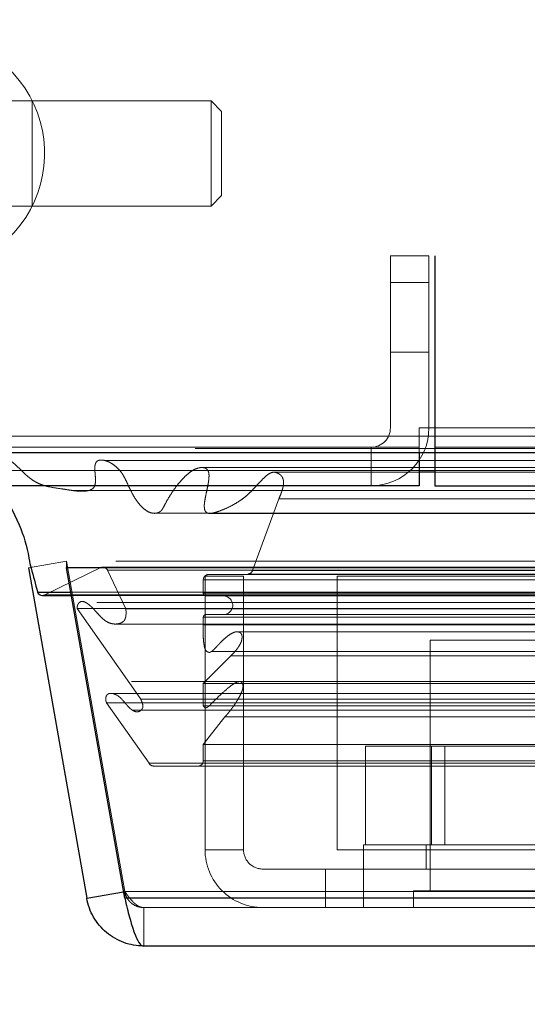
# Model space of a CAD drawing. Header units: inches. Extents: x 0.2 to 10.8, y 0.2 to 8.2.
# Tile 60 of 98: x 2.7265 to 2.8056, y 6.8021 to 6.9556. Entities that reach past the tile are written whole.
import ezdxf

# ---------------------------------------------------------------- set-up
doc = ezdxf.new("R2010")
doc.units = ezdxf.units.IN
doc.header["$MEASUREMENT"] = 0
doc.linetypes.add('HIDDEN', pattern=[0.07500000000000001, 0.05, -0.025])
doc.layers.add('DIMENSIONS', color=140, linetype='Continuous')
doc.layers.add('SLD-0', color=179, linetype='Continuous')
doc.styles.add('SLDTEXTSTYLE0', font='TXT', dxfattribs={"width": 0.7})
doc.dimstyles.new('SLDDIMSTYLE1', dxfattribs={"dimtxt": 0.0849609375, "dimasz": 0.13, "dimexe": 0, "dimexo": 0.0625, "dimgap": 0.021240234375, "dimtad": 0, "dimtih": 1, "dimtoh": 1, "dimlfac": 12, "dimrnd": 1e-09, "dimzin": 12, "dimdsep": 46, "dimtxsty": 'SLDTEXTSTYLE0', "dimsah": 1, "dimcen": 0.09, "dimadec": 0, "dimazin": 3, "dimtfac": 1, "dimtmove": 0, "dimatfit": 0, "dimfxl": 0, "dimfrac": 2, "dimtolj": 1, "dimtzin": 12, "dimarcsym": 0})

# ---------------------------------------------------------------- blocks, each defined once
blk = doc.blocks.new('_D_2')
at = {"layer": 'DIMENSIONS'}
for p, q in [((2.56622845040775, 7.043046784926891), (2.56622845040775, 7.293046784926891)), ((2.713222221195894, 7.043046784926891), (2.44122845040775, 7.043046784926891)), ((2.665744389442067, 6.882991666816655), (2.44122845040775, 6.882991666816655)), ((2.56622845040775, 6.624482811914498), (2.56622845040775, 6.882991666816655)), ((2.028069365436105, 6.624482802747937), (1.999539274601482, 6.624482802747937)), ((1.999539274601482, 6.624482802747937), (1.999539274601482, 6.489451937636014)), ((2.280538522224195, 6.624482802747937), (2.309068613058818, 6.624482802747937)), ((2.309068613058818, 6.624482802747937), (2.309068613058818, 6.489451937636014)), ((2.433702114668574, 6.624482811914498), (2.56622845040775, 6.624482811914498)), ((1.999539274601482, 6.489451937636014), (2.028069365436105, 6.489451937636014)), ((2.309068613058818, 6.489451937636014), (2.280538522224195, 6.489451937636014))]:
    blk.add_line(p, q, dxfattribs=at)
for points in [[(2.56622845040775, 7.043046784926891), (2.58622845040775, 7.173046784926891), (2.54622845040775, 7.173046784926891)], [(2.56622845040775, 6.882991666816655), (2.54622845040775, 6.752991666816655), (2.58622845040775, 6.752991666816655)]]:
    blk.add_solid(points, dxfattribs=at)
at = {"layer": 'DIMENSIONS', "char_height": 0.08333333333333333, "attachment_point": 1, "style": 'SLDTEXTSTYLE0'}
for s, insert in [('1.92', (2.028069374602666, 6.750925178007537)), ('48.8', (2.028069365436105, 6.596874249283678))]:
    blk.add_mtext(s, dxfattribs=dict(at, insert=insert))
blk = doc.blocks.new('_D_3')
at = {"layer": 'DIMENSIONS'}
for p, q in [((2.687668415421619, 6.861067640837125), (2.687668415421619, 6.444569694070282)), ((2.822277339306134, 6.787994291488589), (2.822277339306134, 6.444569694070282)), ((2.687668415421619, 6.569569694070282), (2.437668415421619, 6.569569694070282)), ((2.822277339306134, 6.569569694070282), (3.03260518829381, 6.569569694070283)), ((3.147728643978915, 6.569569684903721), (3.119198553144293, 6.569569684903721)), ((3.119198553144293, 6.569569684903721), (3.119198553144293, 6.434538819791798)), ((3.400197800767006, 6.569569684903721), (3.428727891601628, 6.569569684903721)), ((3.428727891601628, 6.569569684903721), (3.428727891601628, 6.434538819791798)), ((3.119198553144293, 6.434538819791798), (3.147728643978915, 6.434538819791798)), ((3.428727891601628, 6.434538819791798), (3.400197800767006, 6.434538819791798))]:
    blk.add_line(p, q, dxfattribs=at)
for points in [[(2.687668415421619, 6.569569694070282), (2.557668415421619, 6.589569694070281), (2.557668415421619, 6.549569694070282)], [(2.822277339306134, 6.569569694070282), (2.952277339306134, 6.549569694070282), (2.952277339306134, 6.589569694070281)]]:
    blk.add_solid(points, dxfattribs=at)
at = {"layer": 'DIMENSIONS', "char_height": 0.08333333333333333, "attachment_point": 1, "style": 'SLDTEXTSTYLE0'}
for s, insert in [('1.62', (3.147728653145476, 6.69601206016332)), ('41.0', (3.147728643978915, 6.541961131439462))]:
    blk.add_mtext(s, dxfattribs=dict(at, insert=insert))

msp = doc.modelspace()

# ---------------------------------------------------------------- linework, layer by layer
at = {"layer": 'SLD-0', "linetype": 'HIDDEN', "lineweight": 18}
for p, q in [((2.728445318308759, 6.942981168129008), (2.712041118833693, 6.942981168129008)), ((2.728445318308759, 6.942981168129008), (2.728445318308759, 6.926576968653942)), ((2.728445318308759, 6.942981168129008), (2.728445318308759, 6.926576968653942)), ((2.75633245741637, 6.942981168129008), (2.728445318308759, 6.942981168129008)), ((2.75633245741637, 6.942981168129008), (2.75633245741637, 6.926576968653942)), ((2.757972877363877, 6.941340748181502), (2.75633245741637, 6.942981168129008)), ((2.757972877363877, 6.941340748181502), (2.757972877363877, 6.92821738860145)), ((2.75633245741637, 6.926576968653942), (2.757972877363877, 6.928217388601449)), ((2.712041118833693, 6.926576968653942), (2.728445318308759, 6.926576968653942)), ((2.728445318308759, 6.926576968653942), (2.75633245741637, 6.926576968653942)), ((2.784251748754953, 6.918825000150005), (2.784251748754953, 6.891991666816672)), ((2.790251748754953, 6.918825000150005), (2.784251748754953, 6.918825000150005)), ((2.790251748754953, 6.918825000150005), (2.790251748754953, 6.891991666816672)), ((4.58416841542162, 6.918825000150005), (2.791168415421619, 6.918825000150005)), ((2.791168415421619, 6.891991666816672), (2.791168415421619, 6.918825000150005)), ((2.791244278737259, 6.918825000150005), (2.791244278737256, 6.891991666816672)), ((2.784251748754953, 6.91465833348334), (2.790251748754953, 6.91465833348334)), ((2.790251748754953, 6.91465833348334), (2.784251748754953, 6.91465833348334)), ((2.784251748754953, 6.91465833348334), (2.790251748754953, 6.91465833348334)), ((2.790251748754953, 6.91465833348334), (2.784251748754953, 6.91465833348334)), ((2.784251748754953, 6.903825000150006), (2.790251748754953, 6.903825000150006)), ((2.788744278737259, 6.891991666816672), (2.791244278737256, 6.891991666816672)), ((2.788744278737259, 6.891991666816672), (2.788744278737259, 6.888991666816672)), ((2.791168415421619, 6.891991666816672), (4.58416841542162, 6.891991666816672)), ((2.791168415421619, 6.891991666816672), (4.58416841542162, 6.891991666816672)), ((2.791168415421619, 6.89072381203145), (2.791168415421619, 6.891991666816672)), ((2.791244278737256, 6.891991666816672), (4.58409255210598, 6.891991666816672)), ((2.791244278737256, 6.891991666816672), (2.791244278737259, 6.882991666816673)), ((2.791244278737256, 6.891991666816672), (4.58409255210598, 6.891991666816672)), ((2.791244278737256, 6.891991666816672), (4.58409255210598, 6.891991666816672)), ((2.791244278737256, 6.891991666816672), (4.58409255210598, 6.891991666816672)), ((2.714501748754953, 6.89072381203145), (2.791168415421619, 6.89072381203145)), ((2.791168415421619, 6.888188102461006), (2.791168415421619, 6.89072381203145)), ((2.791168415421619, 6.89072381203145), (4.58416841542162, 6.89072381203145)), ((2.788751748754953, 6.888991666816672), (2.715744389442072, 6.888991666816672)), ((2.781251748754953, 6.888991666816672), (2.781251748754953, 6.882991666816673)), ((2.788751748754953, 6.888991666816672), (2.788751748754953, 6.888188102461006)), ((2.791168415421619, 6.888991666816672), (4.58416841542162, 6.888991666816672)), ((2.754658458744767, 6.885801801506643), (2.754642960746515, 6.885801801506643)), ((4.620636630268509, 6.885801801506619), (2.754658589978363, 6.885801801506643)), ((2.721290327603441, 6.885373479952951), (2.788751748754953, 6.88537347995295)), ((4.609113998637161, 6.885078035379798), (2.766178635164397, 6.885078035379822)), ((2.791168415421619, 6.88537347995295), (4.584168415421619, 6.885373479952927)), ((2.762797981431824, 6.86975925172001), (2.766888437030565, 6.88095114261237)), ((2.766888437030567, 6.880951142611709), (4.608407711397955, 6.880951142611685)), ((2.727884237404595, 6.870188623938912), (2.733793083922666, 6.871230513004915)), ((2.730426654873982, 6.865963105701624), (2.739245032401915, 6.870264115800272)), ((2.733793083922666, 6.871230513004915), (2.742877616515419, 6.819709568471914)), ((4.641493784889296, 6.871230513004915), (2.733802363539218, 6.871230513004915)), ((2.733802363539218, 6.870261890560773), (2.733802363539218, 6.871230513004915)), ((2.742886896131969, 6.819709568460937), (2.733802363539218, 6.871230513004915)), ((2.739245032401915, 6.870264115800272), (4.636051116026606, 6.870264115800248)), ((4.635841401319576, 6.870290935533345), (2.739454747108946, 6.87029093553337)), ((2.740208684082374, 6.869812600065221), (4.635087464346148, 6.869812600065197)), ((2.740208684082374, 6.869812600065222), (2.743042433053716, 6.863794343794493)), ((2.740208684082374, 6.869812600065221), (4.635087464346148, 6.869812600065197)), ((2.761384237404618, 6.868897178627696), (2.755384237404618, 6.868897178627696)), ((2.755384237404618, 6.868897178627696), (2.755384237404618, 6.826230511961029)), ((2.755945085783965, 6.869141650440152), (2.762024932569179, 6.869212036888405)), ((2.755945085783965, 6.869141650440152), (4.619351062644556, 6.869141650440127)), ((2.755945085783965, 6.869141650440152), (4.619351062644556, 6.869141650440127)), ((2.761384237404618, 6.868897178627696), (2.761384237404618, 6.826230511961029)), ((2.762024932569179, 6.869212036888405), (4.613271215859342, 6.869212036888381)), ((2.762024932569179, 6.869212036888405), (4.613271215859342, 6.869212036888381)), ((2.762797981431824, 6.86975925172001), (4.612498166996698, 6.869759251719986)), ((2.762797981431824, 6.86975925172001), (4.612498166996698, 6.869759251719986)), ((2.775967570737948, 6.868897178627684), (4.599384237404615, 6.868897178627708)), ((2.775967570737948, 6.868897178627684), (2.775967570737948, 6.826230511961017)), ((2.755111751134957, 6.866224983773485), (2.755111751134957, 6.868298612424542)), ((2.755111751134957, 6.868298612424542), (4.620184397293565, 6.868298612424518)), ((2.755111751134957, 6.868298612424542), (4.620184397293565, 6.868298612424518)), ((2.730426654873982, 6.865963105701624), (4.644869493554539, 6.865963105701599)), ((2.730426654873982, 6.865963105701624), (4.644869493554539, 6.865963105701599)), ((2.734472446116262, 6.866388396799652), (4.640823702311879, 6.866388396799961)), ((2.73456230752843, 6.865878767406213), (4.640733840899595, 6.865878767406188)), ((2.755111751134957, 6.866224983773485), (4.620184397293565, 6.866224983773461)), ((2.755111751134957, 6.866224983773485), (4.620184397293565, 6.866224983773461)), ((2.755528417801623, 6.865808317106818), (4.619767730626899, 6.865808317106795)), ((2.736801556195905, 6.864774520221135), (2.73676273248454, 6.864774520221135)), ((4.638533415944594, 6.86477452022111), (2.736801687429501, 6.864774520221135)), ((2.73549530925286, 6.863825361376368), (4.639800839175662, 6.863825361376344)), ((2.735495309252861, 6.863825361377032), (2.745361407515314, 6.849735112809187)), ((2.743042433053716, 6.863794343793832), (4.632253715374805, 6.863794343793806)), ((2.755111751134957, 6.861301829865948), (2.755111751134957, 6.862474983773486)), ((2.755111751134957, 6.862474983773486), (4.620184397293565, 6.862474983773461)), ((2.755111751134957, 6.862474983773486), (4.620184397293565, 6.862474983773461)), ((2.755528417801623, 6.862891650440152), (4.619767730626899, 6.862891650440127)), ((2.74146705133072, 6.861424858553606), (4.633823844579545, 6.861424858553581)), ((2.755111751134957, 6.861301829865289), (4.620184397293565, 6.861301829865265)), ((4.615156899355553, 6.860191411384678), (2.760133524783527, 6.860191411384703)), ((2.811300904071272, 6.858897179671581), (2.790467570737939, 6.858897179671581)), ((2.790467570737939, 6.858897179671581), (2.790467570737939, 6.819834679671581)), ((2.755111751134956, 6.852131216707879), (2.759406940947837, 6.856455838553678)), ((2.75635035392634, 6.857130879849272), (2.756374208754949, 6.857130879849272)), ((2.756374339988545, 6.857130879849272), (4.618944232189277, 6.857130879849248)), ((2.759406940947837, 6.856455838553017), (4.615889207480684, 6.856455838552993)), ((2.759406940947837, 6.856455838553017), (4.615889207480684, 6.856455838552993)), ((2.760885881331, 6.852449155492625), (2.74392131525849, 6.852449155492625)), ((2.755111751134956, 6.848686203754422), (2.755111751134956, 6.852131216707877)), ((2.755111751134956, 6.852131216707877), (4.620184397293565, 6.852131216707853)), ((4.614419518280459, 6.852449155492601), (2.760885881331, 6.852449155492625)), ((2.740846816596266, 6.850609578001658), (2.740840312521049, 6.850609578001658)), ((4.634455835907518, 6.850609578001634), (2.740846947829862, 6.850609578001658)), ((2.740058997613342, 6.849150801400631), (4.635237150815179, 6.849150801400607)), ((2.740058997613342, 6.849150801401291), (2.746663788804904, 6.839718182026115)), ((2.745361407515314, 6.849735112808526), (4.629934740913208, 6.8497351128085)), ((2.755111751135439, 6.848686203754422), (4.620184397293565, 6.848686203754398)), ((2.756030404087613, 6.848679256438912), (4.619254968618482, 6.848679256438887)), ((2.744096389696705, 6.847982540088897), (4.631189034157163, 6.847982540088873)), ((2.755111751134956, 6.842651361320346), (2.758477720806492, 6.846959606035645)), ((2.758477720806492, 6.846959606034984), (4.616818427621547, 6.84695960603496)), ((2.755111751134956, 6.840118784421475), (2.755111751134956, 6.842651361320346)), ((2.755111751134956, 6.842651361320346), (4.620184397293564, 6.842651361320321)), ((2.780388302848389, 6.826980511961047), (2.78038830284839, 6.842397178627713)), ((2.790636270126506, 6.842397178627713), (2.78038830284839, 6.842397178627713)), ((2.790636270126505, 6.826980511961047), (2.790636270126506, 6.842397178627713)), ((2.811132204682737, 6.842397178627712), (2.790636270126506, 6.842397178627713)), ((2.792721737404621, 6.842397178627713), (2.792721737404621, 6.826980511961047)), ((2.746663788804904, 6.839718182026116), (4.628632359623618, 6.839718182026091)), ((2.755111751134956, 6.840118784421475), (4.620184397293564, 6.840118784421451)), ((2.755111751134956, 6.840118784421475), (4.620184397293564, 6.840118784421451)), ((2.747394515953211, 6.839285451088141), (4.627901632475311, 6.839285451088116)), ((2.755384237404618, 6.826230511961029), (2.761384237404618, 6.826230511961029)), ((2.775967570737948, 6.826230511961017), (2.819134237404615, 6.826230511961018)), ((2.821717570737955, 6.826980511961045), (2.780050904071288, 6.826980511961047)), ((2.780050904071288, 6.826980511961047), (2.780050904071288, 6.823230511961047)), ((2.789842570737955, 6.826980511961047), (2.789842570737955, 6.823230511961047)), ((2.764384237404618, 6.823230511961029), (2.774134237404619, 6.823230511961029)), ((2.774134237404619, 6.823230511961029), (2.819134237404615, 6.823230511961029)), ((2.774134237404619, 6.823230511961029), (2.774134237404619, 6.817230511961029)), ((2.780050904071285, 6.823230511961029), (2.780050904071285, 6.817230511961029)), ((2.74270844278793, 6.819679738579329), (2.742877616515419, 6.819709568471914)), ((2.742886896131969, 6.818667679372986), (2.742886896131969, 6.819709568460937)), ((4.632409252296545, 6.819709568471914), (2.742886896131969, 6.819709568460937)), ((2.74288689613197, 6.819709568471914), (4.632409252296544, 6.819709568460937)), ((2.813905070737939, 6.81983467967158), (2.787863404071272, 6.819834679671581)), ((2.787863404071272, 6.819834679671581), (2.787863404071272, 6.817230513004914)), ((2.74288689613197, 6.818667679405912), (4.632409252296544, 6.818667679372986)), ((4.629464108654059, 6.817230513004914), (2.745832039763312, 6.817230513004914)), ((2.745832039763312, 6.817230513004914), (2.745832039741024, 6.811230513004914))]:
    msp.add_line(p, q, dxfattribs=at)
at = {"layer": 'SLD-0', "linetype": 'Continuous', "lineweight": 25}
for p, q in [((2.714501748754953, 6.888188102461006), (2.791168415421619, 6.888188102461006)), ((2.788751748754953, 6.888188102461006), (2.788751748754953, 6.882991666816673)), ((2.791168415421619, 6.888188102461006), (4.58416841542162, 6.888188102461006)), ((2.791168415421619, 6.888188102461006), (2.791168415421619, 6.882991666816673)), ((2.788751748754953, 6.88537347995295), (2.791168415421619, 6.88537347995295)), ((2.788751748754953, 6.882991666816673), (2.715744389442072, 6.882991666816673)), ((2.791168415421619, 6.882991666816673), (4.58416841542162, 6.882991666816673)), ((2.727884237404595, 6.870188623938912), (2.736968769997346, 6.818667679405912)), ((2.733802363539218, 6.870188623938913), (2.733802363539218, 6.870261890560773)), ((4.641493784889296, 6.870188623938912), (2.733802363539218, 6.870188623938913)), ((2.742886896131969, 6.818667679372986), (2.733802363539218, 6.870188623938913)), ((2.72929345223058, 6.866388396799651), (2.734472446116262, 6.866388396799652)), ((2.730061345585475, 6.865878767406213), (2.73456230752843, 6.865878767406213)), ((2.736968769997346, 6.818667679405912), (2.74270844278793, 6.819679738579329)), ((4.632409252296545, 6.818667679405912), (2.742886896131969, 6.818667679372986)), ((4.629464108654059, 6.811230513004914), (2.745832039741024, 6.811230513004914))]:
    msp.add_line(p, q, dxfattribs=at)
at = {"layer": 'SLD-0', "linetype": 'HIDDEN', "lineweight": 18, "flags": 128}
for points in [[(4.653846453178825, 6.888809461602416), (3.702946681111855, 6.888809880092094), (2.721462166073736, 6.888809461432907)], [(4.6355532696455, 6.886918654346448), (3.702946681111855, 6.886919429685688), (2.73974717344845, 6.886918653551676)], [(4.609139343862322, 6.885077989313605), (3.702946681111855, 6.88507726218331), (2.766183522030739, 6.885077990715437)], [(2.734854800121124, 6.88222251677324), (3.60943439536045, 6.882225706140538), (4.640434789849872, 6.882222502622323)], [(2.734857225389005, 6.882222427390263), (3.727816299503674, 6.882222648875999), (4.640440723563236, 6.882222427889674)], [(2.747396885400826, 6.878682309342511), (3.672356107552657, 6.878681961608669), (4.627906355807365, 6.878682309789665)], [(2.75616353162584, 6.878664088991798), (3.672356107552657, 6.878664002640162), (4.619129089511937, 6.878664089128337)]]:
    msp.add_lwpolyline(points, dxfattribs=at)
at = {"layer": 'SLD-0', "linetype": 'HIDDEN', "lineweight": 18}
for centre, radius, start, end in [((2.712041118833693, 6.934779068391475), 0.01837270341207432, 180, 104.9999999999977), ((2.781251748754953, 6.891991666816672), 0.003000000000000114, 270.0000000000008, 0), ((2.781251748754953, 6.891991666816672), 0.008999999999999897, 270.0000000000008, 0), ((2.739454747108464, 6.869457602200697), 0.0008333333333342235, 25.21381429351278, 104.5756249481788), ((2.75595484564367, 6.868298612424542), 0.0008430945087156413, 90.66328419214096, 180), ((2.762015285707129, 6.8700453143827), 0.0008333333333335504, 270.6632841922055, 339.9234572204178), ((2.730061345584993, 6.866712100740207), 0.0008333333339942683, 270.0000000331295, 295.9999999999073), ((2.755528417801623, 6.866224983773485), 0.0004166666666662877, 180, 270.0000000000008), ((2.758236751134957, 6.864349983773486), 0.001458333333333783, 270.0000000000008, 90), ((2.755528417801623, 6.862474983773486), 0.0004166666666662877, 90, 180), ((2.747394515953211, 6.840118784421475), 0.0008333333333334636, 208.7326247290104, 270.0000000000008), ((2.754278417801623, 6.840118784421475), 0.0008333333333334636, 270.0000000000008, 0), ((2.764384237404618, 6.826230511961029), 0.008999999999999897, 180, 270.0000000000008), ((2.764384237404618, 6.826230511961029), 0.003000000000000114, 180, 270.0000000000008)]:
    msp.add_arc(centre, radius, start, end, dxfattribs=at)
at = {"layer": 'SLD-0', "linetype": 'Continuous', "lineweight": 25}
msp.add_arc((2.730061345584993, 6.866712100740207), 0.0008333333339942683, 202.857760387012, 270.0000000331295, dxfattribs=at)
at = {"layer": 'SLD-0', "linetype": 'HIDDEN', "lineweight": 18}
for points, knots in [([(2.766888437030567, 6.880951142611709), (2.766988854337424, 6.881191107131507), (2.767171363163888, 6.881627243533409), (2.767386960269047, 6.882238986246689), (2.76752675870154, 6.882734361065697), (2.767595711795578, 6.883153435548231), (2.767624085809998, 6.883524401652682), (2.76758725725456, 6.883889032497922), (2.767472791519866, 6.884232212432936), (2.767282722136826, 6.884536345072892), (2.766973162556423, 6.884797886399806), (2.766536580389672, 6.885040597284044), (2.76593363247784, 6.885135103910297), (2.765301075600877, 6.884855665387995), (2.764652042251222, 6.884306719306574), (2.763963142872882, 6.883565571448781), (2.763184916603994, 6.882742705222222), (2.762487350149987, 6.882011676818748), (2.761765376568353, 6.881354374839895), (2.760946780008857, 6.88072641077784), (2.75991951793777, 6.880068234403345), (2.758713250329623, 6.879459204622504), (2.757559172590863, 6.878991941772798), (2.756621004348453, 6.878708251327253), (2.756025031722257, 6.87863251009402), (2.755668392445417, 6.878756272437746), (2.755471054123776, 6.878931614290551), (2.755342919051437, 6.879166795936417), (2.755285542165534, 6.879448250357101), (2.755264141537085, 6.879782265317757), (2.755275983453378, 6.88018891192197), (2.755363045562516, 6.880747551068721), (2.755515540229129, 6.881549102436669), (2.755707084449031, 6.882429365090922), (2.755876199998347, 6.88325977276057), (2.75597067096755, 6.883899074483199), (2.75601013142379, 6.884429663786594), (2.756003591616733, 6.884859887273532), (2.755912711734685, 6.885215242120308), (2.755743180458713, 6.885517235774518), (2.755514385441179, 6.885695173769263), (2.755157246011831, 6.885821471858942), (2.75455882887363, 6.885832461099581), (2.753763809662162, 6.885574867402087), (2.752918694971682, 6.88502290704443), (2.752144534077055, 6.884328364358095), (2.751388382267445, 6.883501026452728), (2.750656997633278, 6.882558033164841), (2.749951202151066, 6.881499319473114), (2.74936588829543, 6.880516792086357), (2.748954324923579, 6.879685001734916), (2.748681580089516, 6.879245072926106), (2.748500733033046, 6.879032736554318), (2.748313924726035, 6.878906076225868), (2.74807406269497, 6.87877870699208), (2.747722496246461, 6.878675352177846), (2.747151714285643, 6.878670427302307), (2.746436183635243, 6.878943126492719), (2.745683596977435, 6.879511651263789), (2.744980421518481, 6.880280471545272), (2.744306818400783, 6.881263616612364), (2.743749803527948, 6.882340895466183), (2.743307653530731, 6.883316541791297), (2.742969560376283, 6.884017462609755), (2.742708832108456, 6.884509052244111), (2.742446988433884, 6.884933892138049), (2.742128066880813, 6.88534176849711), (2.741724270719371, 6.885774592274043), (2.741272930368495, 6.88616329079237), (2.740791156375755, 6.88648885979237), (2.740294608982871, 6.886746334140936), (2.739793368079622, 6.886925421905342), (2.739273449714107, 6.887001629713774), (2.738850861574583, 6.886970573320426), (2.738552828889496, 6.88681004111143), (2.738403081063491, 6.886612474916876), (2.738295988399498, 6.886358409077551), (2.738229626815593, 6.886069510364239), (2.738195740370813, 6.885804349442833), (2.738225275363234, 6.885476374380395), (2.738255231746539, 6.884986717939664), (2.738311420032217, 6.884374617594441), (2.738337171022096, 6.883760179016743), (2.738289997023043, 6.883269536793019), (2.738170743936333, 6.882820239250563), (2.737797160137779, 6.882408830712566), (2.737242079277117, 6.882199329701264), (2.736577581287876, 6.882115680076), (2.735891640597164, 6.882116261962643), (2.735211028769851, 6.88217447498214), (2.734526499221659, 6.882265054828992), (2.733839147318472, 6.882372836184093), (2.732742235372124, 6.882550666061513), (2.731420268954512, 6.882713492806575), (2.730077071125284, 6.883067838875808), (2.729137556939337, 6.883475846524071), (2.728452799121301, 6.883901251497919), (2.727846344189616, 6.884361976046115), (2.727276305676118, 6.884874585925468), (2.726723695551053, 6.885424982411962), (2.726158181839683, 6.88597553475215), (2.725226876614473, 6.886816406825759), (2.723808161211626, 6.887757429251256), (2.722367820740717, 6.888500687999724), (2.721420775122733, 6.888828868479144), (2.721081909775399, 6.888925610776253), (2.72083985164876, 6.888938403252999), (2.720657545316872, 6.888909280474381), (2.720508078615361, 6.888829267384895), (2.720379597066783, 6.888675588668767), (2.72035338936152, 6.888351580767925), (2.720389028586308, 6.887947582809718), (2.720510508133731, 6.887452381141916), (2.720699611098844, 6.886876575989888), (2.720961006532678, 6.886162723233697), (2.721174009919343, 6.885652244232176), (2.721290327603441, 6.885373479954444)], [0, 0, 0, 0, 0.008873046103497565, 0.01612679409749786, 0.02174796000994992, 0.02591860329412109, 0.02987558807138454, 0.03354539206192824, 0.03754946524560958, 0.04179968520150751, 0.0462816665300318, 0.05341961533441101, 0.0629965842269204, 0.07323931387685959, 0.0826000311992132, 0.09720872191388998, 0.1117945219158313, 0.1261466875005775, 0.1368719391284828, 0.1507998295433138, 0.1678347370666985, 0.1875614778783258, 0.2086080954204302, 0.2218165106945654, 0.230901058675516, 0.2350736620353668, 0.2384455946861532, 0.2411794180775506, 0.2441498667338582, 0.2477433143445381, 0.2518385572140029, 0.257082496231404, 0.2659012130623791, 0.2782939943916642, 0.2865189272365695, 0.2934388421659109, 0.2991001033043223, 0.3035105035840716, 0.3070474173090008, 0.3109552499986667, 0.3152941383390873, 0.3187918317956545, 0.327407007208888, 0.3420059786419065, 0.3552752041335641, 0.3690496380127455, 0.3833209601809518, 0.3981624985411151, 0.4136344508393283, 0.429774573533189, 0.4393099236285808, 0.4453683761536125, 0.4483669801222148, 0.4505468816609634, 0.4543749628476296, 0.4597943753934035, 0.4667685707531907, 0.4800637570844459, 0.4927991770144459, 0.5050022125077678, 0.519862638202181, 0.5362739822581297, 0.5475829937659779, 0.5565626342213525, 0.5631364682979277, 0.5674049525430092, 0.5747428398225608, 0.5823646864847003, 0.590286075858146, 0.5985304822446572, 0.6063376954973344, 0.6141224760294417, 0.6218979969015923, 0.6298538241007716, 0.6328975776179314, 0.6359322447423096, 0.6390937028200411, 0.6423157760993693, 0.6455564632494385, 0.6475397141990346, 0.6527937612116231, 0.6612459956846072, 0.6672389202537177, 0.6724199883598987, 0.6768135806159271, 0.6826540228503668, 0.692383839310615, 0.7026450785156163, 0.7128268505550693, 0.7230976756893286, 0.7334362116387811, 0.7438265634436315, 0.7542626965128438, 0.7831951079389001, 0.8037540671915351, 0.8158750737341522, 0.8271342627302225, 0.8374359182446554, 0.8467396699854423, 0.857764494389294, 0.8680831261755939, 0.8775727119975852, 0.9073634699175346, 0.9387903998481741, 0.9462852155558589, 0.9513678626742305, 0.954161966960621, 0.9573459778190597, 0.9596851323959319, 0.9612900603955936, 0.9645195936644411, 0.9694227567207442, 0.9744030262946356, 0.981100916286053, 0.9896795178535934, 0.9999999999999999, 0.9999999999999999, 0.9999999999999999, 0.9999999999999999]), ([(2.743042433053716, 6.863794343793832), (2.743055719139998, 6.863687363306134), (2.743082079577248, 6.863475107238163), (2.743091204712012, 6.863156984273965), (2.74307823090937, 6.862852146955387), (2.743040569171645, 6.862569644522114), (2.742978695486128, 6.862317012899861), (2.742890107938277, 6.862100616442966), (2.742764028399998, 6.861900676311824), (2.742484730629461, 6.861684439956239), (2.74202618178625, 6.861467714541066), (2.741391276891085, 6.861391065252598), (2.740667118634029, 6.861501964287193), (2.740003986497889, 6.861811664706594), (2.739403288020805, 6.862263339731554), (2.738838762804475, 6.862853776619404), (2.738315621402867, 6.863462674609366), (2.737824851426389, 6.863981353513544), (2.737427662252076, 6.864349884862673), (2.737103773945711, 6.864607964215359), (2.73664911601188, 6.864875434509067), (2.736179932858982, 6.865019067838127), (2.735782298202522, 6.864768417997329), (2.735613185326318, 6.864542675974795), (2.735510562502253, 6.864291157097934), (2.735457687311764, 6.864041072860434), (2.735483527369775, 6.863892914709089), (2.73549530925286, 6.863825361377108)], [0, 0, 0, 0, 0.02322157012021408, 0.04607306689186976, 0.06793507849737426, 0.088413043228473, 0.1073706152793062, 0.1249653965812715, 0.1417074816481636, 0.1651210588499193, 0.2142228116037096, 0.2883660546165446, 0.3612387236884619, 0.4313950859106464, 0.4999679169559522, 0.5667291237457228, 0.6421483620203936, 0.7038738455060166, 0.7517319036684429, 0.786348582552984, 0.817419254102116, 0.8972091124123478, 0.9230384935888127, 0.946589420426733, 0.9676562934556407, 0.9852527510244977, 1, 1, 1, 1]), ([(2.759406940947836, 6.856455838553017), (2.759579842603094, 6.856634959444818), (2.759902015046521, 6.856968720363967), (2.760324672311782, 6.857482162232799), (2.760657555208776, 6.857943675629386), (2.760905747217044, 6.858355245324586), (2.761062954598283, 6.858755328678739), (2.761140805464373, 6.8591300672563), (2.761163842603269, 6.859468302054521), (2.761115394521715, 6.859778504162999), (2.760950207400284, 6.860025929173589), (2.760718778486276, 6.860157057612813), (2.760473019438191, 6.860215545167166), (2.760185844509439, 6.860215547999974), (2.759820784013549, 6.860114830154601), (2.759369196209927, 6.859874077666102), (2.758832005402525, 6.859505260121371), (2.758314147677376, 6.859045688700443), (2.75783196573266, 6.85857668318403), (2.757417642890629, 6.858140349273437), (2.757011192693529, 6.857702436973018), (2.756690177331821, 6.857373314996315), (2.756440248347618, 6.857170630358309), (2.756263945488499, 6.857057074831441), (2.756069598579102, 6.856987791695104), (2.755861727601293, 6.857026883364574), (2.755674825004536, 6.857130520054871), (2.755524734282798, 6.857269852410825), (2.755424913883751, 6.857444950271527), (2.755337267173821, 6.857684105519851), (2.755263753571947, 6.857985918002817), (2.755177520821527, 6.858465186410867), (2.755109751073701, 6.859178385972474), (2.755083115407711, 6.860172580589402), (2.755101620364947, 6.86090232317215), (2.755111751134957, 6.861301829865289)], [0, 0, 0, 0, 0.05219962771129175, 0.09726501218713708, 0.135083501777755, 0.165855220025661, 0.1902793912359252, 0.2131614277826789, 0.2326046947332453, 0.2481648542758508, 0.2663591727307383, 0.2887028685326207, 0.307942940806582, 0.3270239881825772, 0.3572809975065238, 0.3963453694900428, 0.4447609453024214, 0.5032692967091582, 0.5447461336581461, 0.5863842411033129, 0.6277933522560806, 0.6681887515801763, 0.6841999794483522, 0.700426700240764, 0.7165372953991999, 0.7330177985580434, 0.7507448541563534, 0.761387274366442, 0.7740462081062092, 0.7894688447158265, 0.8079729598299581, 0.8290578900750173, 0.8744776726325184, 0.9312812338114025, 1, 1, 1, 1]), ([(2.758477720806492, 6.846959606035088), (2.758578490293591, 6.847067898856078), (2.758779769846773, 6.847284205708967), (2.759069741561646, 6.847632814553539), (2.759350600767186, 6.847991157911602), (2.759621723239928, 6.848355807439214), (2.759883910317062, 6.848721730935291), (2.760136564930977, 6.849092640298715), (2.760379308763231, 6.849472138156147), (2.760641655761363, 6.849909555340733), (2.760899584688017, 6.850385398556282), (2.76111709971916, 6.850881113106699), (2.761253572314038, 6.851310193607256), (2.761315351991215, 6.851660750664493), (2.761290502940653, 6.851943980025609), (2.761215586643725, 6.852184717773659), (2.761080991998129, 6.852371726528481), (2.760871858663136, 6.852476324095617), (2.7606191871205, 6.852448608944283), (2.760379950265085, 6.852363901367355), (2.759848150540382, 6.852125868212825), (2.758908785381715, 6.851431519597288), (2.75781755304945, 6.85043496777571), (2.756927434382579, 6.849560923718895), (2.756399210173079, 6.849032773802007), (2.756056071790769, 6.848668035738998), (2.755775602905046, 6.848460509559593), (2.755564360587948, 6.848360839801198), (2.755390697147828, 6.8483646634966), (2.755262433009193, 6.848460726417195), (2.755170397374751, 6.848570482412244), (2.755129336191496, 6.8486515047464), (2.755111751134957, 6.848686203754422)], [0, 0, 0, 0, 0.0319626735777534, 0.06384306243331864, 0.09557510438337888, 0.1270600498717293, 0.1582197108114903, 0.1891082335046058, 0.2198099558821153, 0.2503837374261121, 0.2921714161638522, 0.3271640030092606, 0.355131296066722, 0.376052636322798, 0.390502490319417, 0.4055568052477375, 0.421071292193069, 0.4381167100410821, 0.462696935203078, 0.4836345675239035, 0.5007231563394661, 0.6025883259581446, 0.7504184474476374, 0.830502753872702, 0.8762067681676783, 0.9146621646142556, 0.9387349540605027, 0.9563171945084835, 0.9703950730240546, 0.9824137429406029, 0.9924684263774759, 1, 1, 1, 1]), ([(2.745361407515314, 6.849735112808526), (2.745411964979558, 6.849618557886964), (2.745503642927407, 6.84940720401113), (2.745614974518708, 6.849110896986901), (2.745682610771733, 6.848873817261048), (2.745734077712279, 6.848637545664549), (2.745683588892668, 6.848343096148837), (2.745500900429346, 6.848036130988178), (2.745225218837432, 6.847824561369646), (2.744893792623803, 6.847723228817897), (2.744586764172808, 6.84775009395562), (2.744325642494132, 6.847846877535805), (2.744107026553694, 6.847969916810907), (2.743929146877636, 6.848093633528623), (2.743790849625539, 6.848201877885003), (2.743576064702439, 6.84838991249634), (2.743285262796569, 6.848694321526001), (2.742905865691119, 6.84912946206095), (2.742569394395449, 6.849548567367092), (2.742209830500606, 6.849931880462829), (2.741786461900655, 6.850263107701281), (2.741290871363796, 6.850520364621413), (2.740762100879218, 6.850651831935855), (2.74034336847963, 6.850587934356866), (2.740091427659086, 6.850354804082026), (2.739995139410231, 6.850182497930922), (2.739934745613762, 6.849983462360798), (2.739910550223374, 6.849767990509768), (2.739922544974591, 6.849548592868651), (2.739968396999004, 6.849333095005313), (2.740028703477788, 6.849211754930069), (2.740058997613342, 6.849150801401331)], [0, 0, 0, 0, 0.0350779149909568, 0.06360823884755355, 0.08573389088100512, 0.09992118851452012, 0.1256758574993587, 0.1579680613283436, 0.1991624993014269, 0.2415502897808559, 0.2782194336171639, 0.3106995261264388, 0.3390023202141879, 0.3627118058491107, 0.3814729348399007, 0.3951231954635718, 0.4533442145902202, 0.5116860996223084, 0.569397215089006, 0.6175998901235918, 0.6755400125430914, 0.7425291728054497, 0.8061651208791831, 0.8706370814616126, 0.8890105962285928, 0.9071321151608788, 0.9254109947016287, 0.9439119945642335, 0.9625291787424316, 0.9811770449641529, 1, 1, 1, 1]), ([(2.742877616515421, 6.819709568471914), (2.742897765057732, 6.819611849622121), (2.742938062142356, 6.819416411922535), (2.743035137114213, 6.819132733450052), (2.743157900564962, 6.818859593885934), (2.743307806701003, 6.818600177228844), (2.743482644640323, 6.818356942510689), (2.743680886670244, 6.818132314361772), (2.743955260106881, 6.817877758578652), (2.744324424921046, 6.817618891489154), (2.744800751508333, 6.817398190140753), (2.745308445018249, 6.81725695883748), (2.745657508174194, 6.817239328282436), (2.745832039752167, 6.817230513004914)], [0, 0, 0, 0, 0.07144899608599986, 0.1428979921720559, 0.2143469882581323, 0.2857959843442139, 0.3572449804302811, 0.4286939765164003, 0.5001429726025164, 0.6251072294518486, 0.7500714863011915, 0.8750357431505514, 1, 1, 1, 1]), ([(2.745832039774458, 6.817230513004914), (2.745761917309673, 6.817233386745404), (2.745621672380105, 6.817239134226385), (2.745411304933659, 6.817285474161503), (2.745200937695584, 6.817358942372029), (2.744990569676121, 6.817461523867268), (2.744780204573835, 6.817591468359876), (2.744569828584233, 6.817747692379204), (2.744306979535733, 6.817973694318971), (2.743991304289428, 6.818292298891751), (2.743623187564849, 6.818723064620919), (2.743255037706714, 6.819198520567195), (2.743009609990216, 6.819539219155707), (2.742886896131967, 6.819709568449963)], [0, 0, 0, 0, 0.07144899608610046, 0.1428979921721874, 0.2143469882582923, 0.2857959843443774, 0.3572449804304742, 0.4286939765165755, 0.5001429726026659, 0.6251072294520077, 0.7500714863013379, 0.8750357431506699, 1, 1, 1, 1])]:
    msp.add_open_spline(points, degree=3, knots=knots, dxfattribs=at)
at = {"layer": 'SLD-0', "linetype": 'Continuous', "lineweight": 25}
for points, knots in [([(2.722978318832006, 6.882991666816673), (2.723032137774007, 6.882915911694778), (2.724338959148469, 6.881076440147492), (2.726403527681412, 6.877609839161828), (2.727671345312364, 6.873473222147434), (2.728041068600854, 6.871121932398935), (2.728523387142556, 6.869345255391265), (2.728967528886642, 6.867639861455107), (2.72929345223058, 6.866388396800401)], [0, 0, 0, 0, 0.01691100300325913, 0.4106297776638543, 0.7032280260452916, 0.7130743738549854, 0.7894461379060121, 1, 1, 1, 1]), ([(2.745832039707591, 6.811230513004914), (2.744784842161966, 6.811230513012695), (2.743737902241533, 6.811415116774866), (2.741769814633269, 6.812131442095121), (2.74084915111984, 6.812662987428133), (2.739244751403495, 6.814009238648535), (2.738561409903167, 6.814823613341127), (2.737514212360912, 6.816637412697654), (2.737150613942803, 6.817636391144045), (2.736968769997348, 6.818667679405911)], [0, 0, 0, 0, 0.25, 0.25, 0.5, 0.5, 0.75, 0.75, 1, 1, 1, 1]), ([(2.742886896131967, 6.81866767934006), (2.743132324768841, 6.817636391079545), (2.743377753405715, 6.816637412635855), (2.743868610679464, 6.814823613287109), (2.744114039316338, 6.814009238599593), (2.744604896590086, 6.812662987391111), (2.74485032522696, 6.812131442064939), (2.745341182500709, 6.811415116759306), (2.745586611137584, 6.811230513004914), (2.745832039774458, 6.811230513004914)], [0, 0, 0, 0, 0.25, 0.25, 0.5, 0.5, 0.75, 0.75, 1, 1, 1, 1])]:
    msp.add_open_spline(points, degree=3, knots=knots, dxfattribs=at)

# ---------------------------------------------------------------- dimensions: what is measured, and where the dimension line sits
at = {"layer": 'DIMENSIONS'}
dim = msp.add_linear_dim(base=(2.56622845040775, 6.882991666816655), p1=(2.763222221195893, 7.043046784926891), p2=(2.715744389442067, 6.882991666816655), angle=90.0000000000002, dimstyle='SLDDIMSTYLE1', dxfattribs=at)
dim.commit()
dim.dimension.update_dxf_attribs({"geometry": '_D_2', "text_midpoint": (2.56622845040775, 6.624482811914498), "dimtype": 160})
dim = msp.add_linear_dim(base=(2.822277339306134, 6.569569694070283), p1=(2.687668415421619, 6.911067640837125), p2=(2.822277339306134, 6.837994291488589), dimstyle='SLDDIMSTYLE1', dxfattribs=at)
dim.commit()
dim.dimension.update_dxf_attribs({"geometry": '_D_3', "text_midpoint": (3.273963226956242, 6.569569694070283), "dimtype": 160})

doc.saveas('drawing.dxf')
